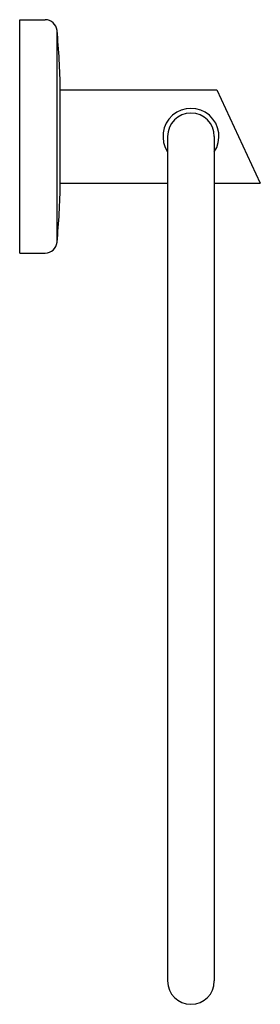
# Model space of a CAD drawing. Header units: millimetres. Extents: x 3737.214 to 3737.266, y 1772.631 to 1772.843.
import ezdxf

# ---------------------------------------------------------------- set-up
doc = ezdxf.new("R2010")
doc.units = ezdxf.units.MM
doc.layers.add('SANINDUSA', color=3, linetype='Continuous')

msp = doc.modelspace()

# ---------------------------------------------------------------- linework, layer by layer
at = {"layer": 'SANINDUSA'}
for p, q in [((3737.214034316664, 1772.842933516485), (3737.219516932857, 1772.842933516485)), ((3737.214034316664, 1772.792736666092), (3737.214034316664, 1772.842933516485)), ((3737.222065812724, 1772.795057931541), (3737.222065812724, 1772.840612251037)), ((3737.222768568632, 1772.827874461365), (3737.25642748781, 1772.827874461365)), ((3737.222774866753, 1772.807795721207), (3737.22277486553, 1772.827874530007)), ((3737.25642748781, 1772.827874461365), (3737.265790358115, 1772.807795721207)), ((3737.245859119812, 1772.817835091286), (3737.245859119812, 1772.636222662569)), ((3737.255898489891, 1772.817835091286), (3737.255898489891, 1772.636222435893)), ((3737.222768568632, 1772.807795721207), (3737.245859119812, 1772.807795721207)), ((3737.255898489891, 1772.807795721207), (3737.265790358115, 1772.807795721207)), ((3737.214034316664, 1772.792736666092), (3737.219516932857, 1772.792736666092))]:
    msp.add_line(p, q, dxfattribs=at)
for centre, radius, start, end in [((3737.219516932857, 1772.840373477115), 0.0025600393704, 5.351734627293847, 90), ((3737.053999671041, 1772.824868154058), 0.1688019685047, 1.020496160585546, 5.351734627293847), ((3737.250878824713, 1772.817835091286), 0.006023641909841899, 326.4420636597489, 213.5572528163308), ((3737.250878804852, 1772.817835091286), 0.005019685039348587, 0, 180), ((3737.053999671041, 1772.81080202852), 0.1688019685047, 354.6482653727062, 358.9795038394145), ((3737.219516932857, 1772.795296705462), 0.0025600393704, 270, 354.6482653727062), ((3737.250878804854, 1772.636222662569), 0.0050196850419, 180, 0)]:
    msp.add_arc(centre, radius, start, end, dxfattribs=at)

doc.saveas('drawing.dxf')
